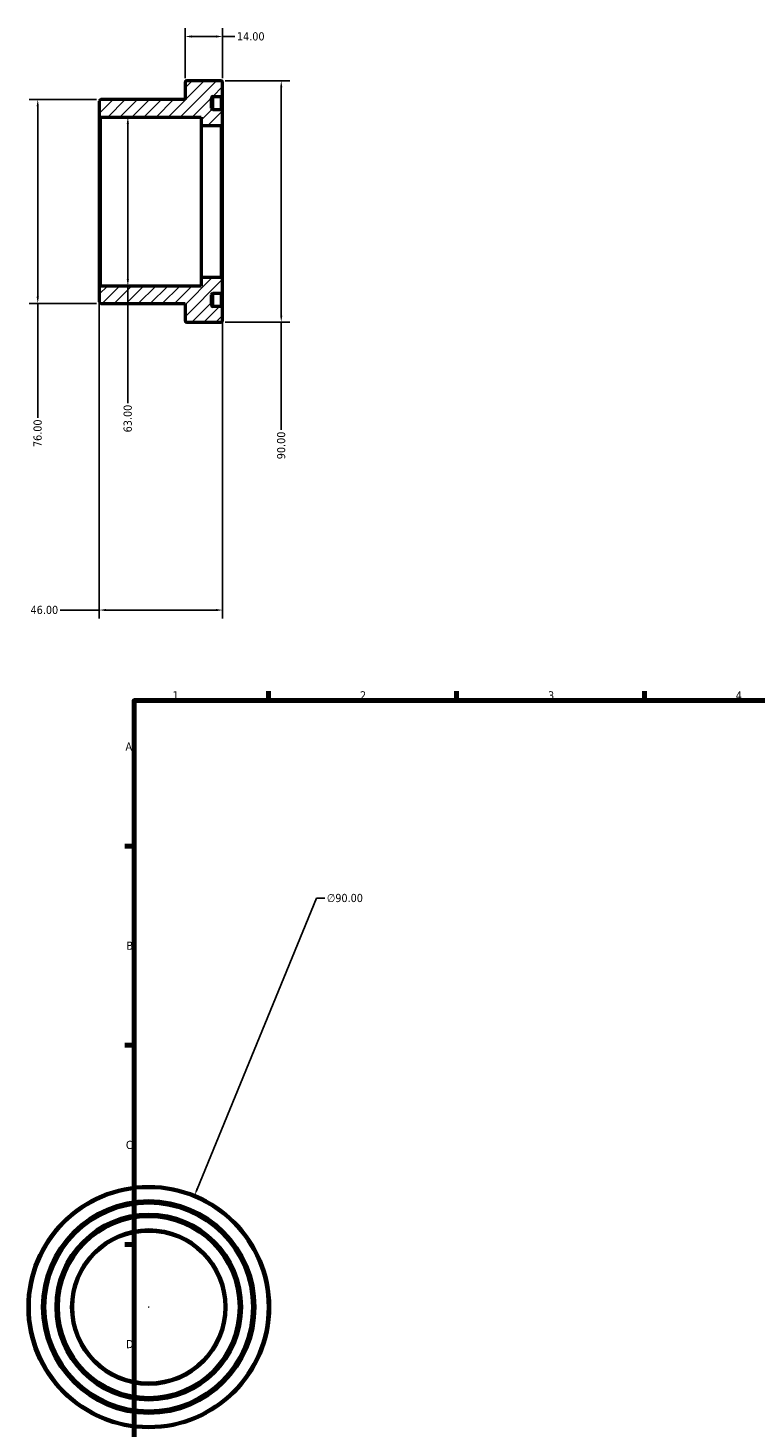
# Model space of a CAD drawing. Header units: millimetres. Extents: x -20 to 884, y -71 to 825.
# Tile 2 of 4: x -20 to 252, y 303 to 825. Entities that reach past the tile are written whole.
import ezdxf

# ---------------------------------------------------------------- set-up
doc = ezdxf.new("R2010")
doc.units = ezdxf.units.MM
for name, color, linetype, lineweight in [('Border (ANSI)', 7, 'Continuous', 70), ('Dimension (ANSI)', 7, 'Continuous', 25), ('Hatch (ANSI)', 7, 'Continuous', 18), ('Visible (ANSI)', 7, 'Continuous', 50), ('Visible Narrow (ANSI)', 7, 'Continuous', 35)]:
    doc.layers.add(name, color=color, linetype=linetype, lineweight=lineweight)
doc.styles.add('Note Text (ANSI)', font='tahoma.ttf')
doc.dimstyles.new('Default - mm (ANSI)', dxfattribs={"dimtxt": 3.048, "dimasz": 2.5, "dimexe": 3.175, "dimexo": 1.6002, "dimgap": 0.8, "dimtad": 0, "dimtoh": 1, "dimrnd": 1e-08, "dimzin": 4, "dimdsep": 46, "dimtxsty": 'Note Text (ANSI)', "dimcen": 0.09, "dimdle": 10, "dimclrd": 256, "dimclre": 256, "dimclrt": 256, "dimadec": 1, "dimazin": 1, "dimtfac": 1, "dimtofl": 0, "dimtmove": 0, "dimatfit": 3, "dimfxl": 1, "dimtolj": 1, "dimtzin": 4, "dimlwd": -1, "dimlwe": -1, "dimarcsym": 0})

# ---------------------------------------------------------------- blocks, each defined once
blk = doc.blocks.new('Borders Default Border')
at = {"layer": 'Border (ANSI)'}
for p, q in [((70.08, 574), (70.08, 577.45)), ((140.17, 574), (140.17, 577.45)), ((210.25, 574), (210.25, 577.45)), ((20, 519.75), (16.55, 519.75)), ((20, 445.5), (16.55, 445.5)), ((20, 371.25), (16.55, 371.25))]:
    blk.add_line(p, q, dxfattribs=at)
at = {"layer": 'Border (ANSI)', "flags": 128}
blk.add_lwpolyline([(20, 20), (20, 574), (821, 574), (821, 20), (20, 20)], dxfattribs=at)
at = {"layer": 'Border (ANSI)', "char_height": 3.05, "attachment_point": 7, "style": 'Note Text (ANSI)'}
for s, insert in [('1', (34.35, 574.4)), ('2', (104.2, 574.4)), ('3', (174.26, 574.34)), ('4', (244.23, 574.4)), ('A', (16.78, 555.35)), ('B', (17.15, 481.1)), ('C', (16.95, 406.8)), ('D', (16.96, 332.6))]:
    blk.add_mtext(s, dxfattribs=dict(at, insert=insert))
blk = doc.blocks.new('*D7')
at = {"layer": 'Defpoints', "color": 0, "transparency": 16777216}
for p in [(53, 731.02), (7, 727.87), (7, 607.73)]:
    blk.add_point(p, dxfattribs=at)
at = {"layer": 'Dimension (ANSI)', "transparency": 16777216}
for p, q in [((7, 726.27), (7, 604.55)), ((53, 729.42), (53, 604.55)), ((7, 607.73), (-7.61, 607.73)), ((50.5, 607.73), (9.5, 607.73))]:
    blk.add_line(p, q, dxfattribs=at)
for points in [[(9.5, 608.14), (9.5, 607.31), (7, 607.73)], [(50.5, 608.14), (50.5, 607.31), (53, 607.73)]]:
    blk.add_solid(points, dxfattribs=at)
at = {"layer": 'Dimension (ANSI)', "transparency": 16777216, "insert": (-18.59, 609.31), "char_height": 3.048, "attachment_point": 1, "style": 'Note Text (ANSI)'}
blk.add_mtext('\\A1;46.00', dxfattribs=at)
blk = doc.blocks.new('*D8')
at = {"layer": 'Defpoints', "color": 0, "transparency": 16777216}
for p in [(17.66, 791.5), (17.66, 728.5), (17.66, 728.5)]:
    blk.add_point(p, dxfattribs=at)
at = {"layer": 'Dimension (ANSI)', "transparency": 16777216}
for p, q in [((17.66, 789), (17.66, 731)), ((17.66, 728.5), (17.66, 684.84))]:
    blk.add_line(p, q, dxfattribs=at)
for points in [[(17.25, 789), (18.08, 789), (17.66, 791.5)], [(17.25, 731), (18.08, 731), (17.66, 728.5)]]:
    blk.add_solid(points, dxfattribs=at)
at = {"layer": 'Dimension (ANSI)', "transparency": 16777216, "insert": (16.08, 673.96), "char_height": 3.048, "attachment_point": 1, "rotation": 90, "style": 'Note Text (ANSI)'}
blk.add_mtext('\\A1;63.00', dxfattribs=at)
blk = doc.blocks.new('*D9')
at = {"layer": 'Defpoints', "color": 0, "transparency": 16777216}
for p in [(53, 821.5), (39, 804.37), (53, 804.37)]:
    blk.add_point(p, dxfattribs=at)
at = {"layer": 'Dimension (ANSI)', "transparency": 16777216}
for p, q in [((39, 805.97), (39, 824.67)), ((53, 805.97), (53, 824.67)), ((41.5, 821.5), (50.5, 821.5)), ((53, 821.5), (57.52, 821.5))]:
    blk.add_line(p, q, dxfattribs=at)
for points in [[(41.5, 821.92), (41.5, 821.08), (39, 821.5)], [(50.5, 821.92), (50.5, 821.08), (53, 821.5)]]:
    blk.add_solid(points, dxfattribs=at)
at = {"layer": 'Dimension (ANSI)', "transparency": 16777216, "insert": (58.32, 823.09), "char_height": 3.048, "attachment_point": 1, "style": 'Note Text (ANSI)'}
blk.add_mtext('\\A1;14.00', dxfattribs=at)
blk = doc.blocks.new('*D10')
at = {"layer": 'Defpoints', "color": 0, "transparency": 16777216}
for p in [(52.37, 805), (52.37, 715), (74.84, 715)]:
    blk.add_point(p, dxfattribs=at)
at = {"layer": 'Dimension (ANSI)', "transparency": 16777216}
for p, q in [((53.97, 805), (78.02, 805)), ((74.84, 802.5), (74.84, 717.5)), ((53.97, 715), (78.02, 715)), ((74.84, 715), (74.84, 674.86))]:
    blk.add_line(p, q, dxfattribs=at)
for points in [[(74.43, 802.5), (75.26, 802.5), (74.84, 805)], [(74.43, 717.5), (75.26, 717.5), (74.84, 715)]]:
    blk.add_solid(points, dxfattribs=at)
at = {"layer": 'Dimension (ANSI)', "transparency": 16777216, "insert": (73.26, 663.94), "char_height": 3.048, "attachment_point": 1, "rotation": 90, "style": 'Note Text (ANSI)'}
blk.add_mtext('\\A1;90.00', dxfattribs=at)
blk = doc.blocks.new('*D11')
at = {"layer": 'Defpoints', "color": 0, "transparency": 16777216}
for p in [(42.54, 389.56), (8.37, 306.3)]:
    blk.add_point(p, dxfattribs=at)
at = {"layer": 'Dimension (ANSI)', "transparency": 16777216}
for p, q in [((87.98, 500.3), (43.49, 391.87)), ((91.05, 500.3), (87.98, 500.3)), ((25.37, 347.93), (25.55, 347.93)), ((25.46, 347.84), (25.46, 348.02))]:
    blk.add_line(p, q, dxfattribs=at)
blk.add_solid([(43.11, 392.03), (43.88, 391.71), (42.54, 389.56)], dxfattribs=at)
at = {"layer": 'Dimension (ANSI)', "transparency": 16777216, "insert": (91.85, 501.94), "char_height": 3.048, "attachment_point": 1, "style": 'Note Text (ANSI)'}
blk.add_mtext('\\A1;∅90.00', dxfattribs=at)
blk = doc.blocks.new('*D12')
at = {"layer": 'Defpoints', "color": 0, "transparency": 16777216}
for p in [(7.63, 798), (-15.91, 722), (7.63, 722)]:
    blk.add_point(p, dxfattribs=at)
at = {"layer": 'Dimension (ANSI)', "transparency": 16777216}
for p, q in [((6.03, 798), (-19.09, 798)), ((-15.91, 795.5), (-15.91, 724.5)), ((6.03, 722), (-19.09, 722)), ((-15.91, 722), (-15.91, 679.33))]:
    blk.add_line(p, q, dxfattribs=at)
for points in [[(-16.33, 795.5), (-15.5, 795.5), (-15.91, 798)], [(-16.33, 724.5), (-15.5, 724.5), (-15.91, 722)]]:
    blk.add_solid(points, dxfattribs=at)
at = {"layer": 'Dimension (ANSI)', "transparency": 16777216, "insert": (-17.5, 668.47), "char_height": 3.048, "attachment_point": 1, "rotation": 90, "style": 'Note Text (ANSI)'}
blk.add_mtext('\\A1;76.00', dxfattribs=at)

msp = doc.modelspace()

# ---------------------------------------------------------------- hatches: boundary and pattern name
at = {"layer": 'Hatch (ANSI)'}
h = msp.add_hatch(dxfattribs=at)
h.set_pattern_fill('ANSI31', color=256, scale=25.4, style=0)
h.set_pattern_definition([(45, (0, 0), (-2.245064, 2.245064), [])])
edge = h.paths.add_edge_path()
edge.add_ellipse((52.37, 788.98), major_axis=(0, -0.63), ratio=1, start_angle=0, end_angle=90)
edge.add_line((53, 788.98), (53, 793.548))
edge.add_ellipse((52.37, 793.547), major_axis=(0.63, 0), ratio=1, start_angle=0, end_angle=90)
edge.add_line((52.37, 794.178), (49.43, 794.178))
edge.add_ellipse((49.43, 794.808), major_axis=(0, -0.63), ratio=1, start_angle=270, end_angle=360, ccw=False)
edge.add_line((48.8, 794.808), (48.8, 798.542))
edge.add_ellipse((49.43, 798.542), major_axis=(-0.63, 0), ratio=1, start_angle=270, end_angle=360, ccw=False)
edge.add_line((49.43, 799.172), (52.37, 799.172))
edge.add_ellipse((52.37, 799.803), major_axis=(0, -0.63), ratio=1, start_angle=0, end_angle=90)
edge.add_line((53, 799.803), (53, 804.37))
edge.add_ellipse((52.37, 804.37), major_axis=(0.63, 0), ratio=1, start_angle=0, end_angle=90)
edge.add_line((52.37, 805), (39.63, 805))
edge.add_ellipse((39.63, 804.37), major_axis=(0, 0.63), ratio=1, start_angle=0, end_angle=90)
edge.add_line((39, 804.37), (39, 798))
edge.add_line((39, 798), (7.63, 798))
edge.add_ellipse((7.63, 797.37), major_axis=(0, 0.63), ratio=1, start_angle=0, end_angle=90)
edge.add_line((7, 797.37), (7, 792.13))
edge.add_ellipse((7.63, 792.13), major_axis=(-0.63, 0), ratio=1, start_angle=0, end_angle=90)
edge.add_line((7.63, 791.5), (45, 791.5))
edge.add_line((45, 791.5), (45, 788.35))
edge.add_line((45, 788.35), (52.37, 788.35))
edge = h.paths.add_edge_path()
edge.add_ellipse((52.37, 731.02), major_axis=(0.63, 0), ratio=1, start_angle=0, end_angle=90)
edge.add_line((52.37, 731.65), (45, 731.65))
edge.add_line((45, 731.65), (45, 728.5))
edge.add_line((45, 728.5), (7.63, 728.5))
edge.add_ellipse((7.63, 727.87), major_axis=(0, 0.63), ratio=1, start_angle=0, end_angle=90)
edge.add_line((7, 727.87), (7, 722.63))
edge.add_ellipse((7.63, 722.63), major_axis=(-0.63, 0), ratio=1, start_angle=0, end_angle=90)
edge.add_line((7.63, 722), (39, 722))
edge.add_line((39, 722), (39, 715.63))
edge.add_ellipse((39.63, 715.63), major_axis=(-0.63, 0), ratio=1, start_angle=0, end_angle=90)
edge.add_line((39.63, 715), (52.37, 715))
edge.add_ellipse((52.37, 715.63), major_axis=(0, -0.63), ratio=1, start_angle=0, end_angle=90)
edge.add_line((53, 715.63), (53, 720.197))
edge.add_ellipse((52.37, 720.197), major_axis=(0.63, 0), ratio=1, start_angle=0, end_angle=90)
edge.add_line((52.37, 720.828), (49.43, 720.828))
edge.add_ellipse((49.43, 721.457), major_axis=(0, -0.63), ratio=1, start_angle=270, end_angle=360, ccw=False)
edge.add_line((48.8, 721.457), (48.8, 725.192))
edge.add_ellipse((49.43, 725.192), major_axis=(-0.63, 0), ratio=1, start_angle=270, end_angle=360, ccw=False)
edge.add_line((49.43, 725.822), (52.37, 725.822))
edge.add_ellipse((52.37, 726.452), major_axis=(0, -0.63), ratio=1, start_angle=0, end_angle=90)
edge.add_line((53, 726.452), (53, 731.02))

# ---------------------------------------------------------------- linework, layer by layer
at = {"layer": 'Visible (ANSI)'}
for p, q in [((39, 804.37), (39, 798)), ((52.37, 805), (39.63, 805)), ((53, 799.803), (53, 804.37)), ((48.8, 794.808), (48.8, 798.542)), ((49.43, 799.172), (52.37, 799.172)), ((53, 793.547), (53, 799.803)), ((7, 797.37), (7, 792.13)), ((39, 798), (7.63, 798)), ((52.37, 794.178), (49.43, 794.178)), ((53, 788.98), (53, 793.547)), ((7, 792.13), (7, 727.87)), ((7.63, 791.5), (45, 791.5)), ((45, 791.5), (45, 788.35)), ((45, 788.35), (52.37, 788.35)), ((45, 788.35), (45, 731.65)), ((53, 731.02), (53, 788.98)), ((52.37, 731.65), (45, 731.65)), ((45, 731.65), (45, 728.5)), ((53, 726.452), (53, 731.02)), ((7, 727.87), (7, 722.63)), ((45, 728.5), (7.63, 728.5)), ((49.43, 725.822), (52.37, 725.822)), ((53, 720.197), (53, 726.452)), ((7.63, 722), (39, 722)), ((39, 722), (39, 715.63)), ((48.8, 721.457), (48.8, 725.192)), ((52.37, 720.828), (49.43, 720.828)), ((53, 715.63), (53, 720.197)), ((39.63, 715), (52.37, 715))]:
    msp.add_line(p, q, dxfattribs=at)
for radius in [45, 39.172, 34.178, 28.35]:
    msp.add_circle((25.459, 347.927), radius, dxfattribs=at)
for centre, start, end in [((39.63, 804.37), 90, 180), ((52.37, 804.37), 0, 90), ((49.43, 798.542), 90, 180), ((52.37, 799.803), 270, 0), ((7.63, 797.37), 90, 180), ((49.43, 794.808), 180, 270), ((52.37, 793.547), 0, 90), ((7.63, 792.13), 180, 270), ((52.37, 788.98), 270, 0), ((52.37, 731.02), 0, 90), ((7.63, 727.87), 90, 180), ((49.43, 725.192), 90, 180), ((52.37, 726.452), 270, 0), ((7.63, 722.63), 180, 270), ((49.43, 721.457), 180, 270), ((52.37, 720.197), 0, 90), ((39.63, 715.63), 180, 270), ((52.37, 715.63), 270, 0)]:
    msp.add_arc(centre, 0.63, start, end, dxfattribs=at)
at = {"layer": 'Visible Narrow (ANSI)'}
for p, q in [((49.43, 794.655), (49.43, 799.16)), ((52.37, 799.16), (52.37, 794.655)), ((7.63, 728.888), (7.63, 791.112)), ((52.37, 788.001), (52.37, 731.999)), ((49.43, 720.84), (49.43, 725.345)), ((52.37, 725.345), (52.37, 720.84))]:
    msp.add_line(p, q, dxfattribs=at)
for radius in [44.37, 39.803, 38.542, 34.808, 33.548, 28.98]:
    msp.add_circle((25.459, 347.927), radius, dxfattribs=at)

# ---------------------------------------------------------------- block references
msp.add_blockref('Borders Default Border', (0, 0))

# ---------------------------------------------------------------- dimensions: what is measured, and where the dimension line sits
at = {"layer": 'Dimension (ANSI)'}
for base, p1, p2, angle, override, picture, middle in [((53, 821.5), (39, 804.37), (53, 804.37), 180, {"dimtoh": 0, "dimdec": 2, "dimtp": 0, "dimtm": 0, "dimtdec": 2, "dimatfit": 2}, '*D9', (63.214, 821.5)), ((74.845, 715), (52.37, 805), (52.37, 715), 90, {"dimtoh": 0, "dimdec": 2, "dimtp": 0, "dimtm": 0, "dimtdec": 2, "dimatfit": 2}, '*D10', (74.845, 669)), ((-15.914, 722), (7.63, 798), (7.63, 722), 90, {"dimtoh": 0, "dimdec": 2, "dimtp": 0, "dimtm": 0, "dimtdec": 2, "dimatfit": 2}, '*D12', (-15.914, 673.5)), ((17.663, 728.5), (17.663, 791.5), (17.663, 728.5), 270, {"dimtoh": 0, "dimdec": 2, "dimse1": 1, "dimse2": 1, "dimtp": 0, "dimtm": 0, "dimtdec": 2, "dimatfit": 2}, '*D8', (17.663, 679)), ((7, 607.727), (53, 731.02), (7, 727.87), 180, {"dimtoh": 0, "dimdec": 2, "dimtp": 0, "dimtm": 0, "dimtdec": 2, "dimatfit": 2}, '*D7', (-13.5, 607.727))]:
    dim = msp.add_linear_dim(base=base, p1=p1, p2=p2, angle=angle, dimstyle='Default - mm (ANSI)', override=override, dxfattribs=at)
    dim.commit()
    dim.dimension.update_dxf_attribs({"geometry": picture, "text_midpoint": middle, "dimtype": 160})
dim = msp.add_diameter_dim_2p(p1=(8.375, 306.296), p2=(42.542, 389.558), dimstyle='Default - mm (ANSI)', override={"dimtih": 1, "dimdec": 2, "dimlfac": 1, "dimtp": 0, "dimtm": 0, "dimtdec": 2}, dxfattribs=at)
dim.commit()
dim.dimension.update_dxf_attribs({"geometry": '*D11', "text_midpoint": (98.545, 500.296), "dimtype": 163})

doc.saveas('drawing.dxf')
